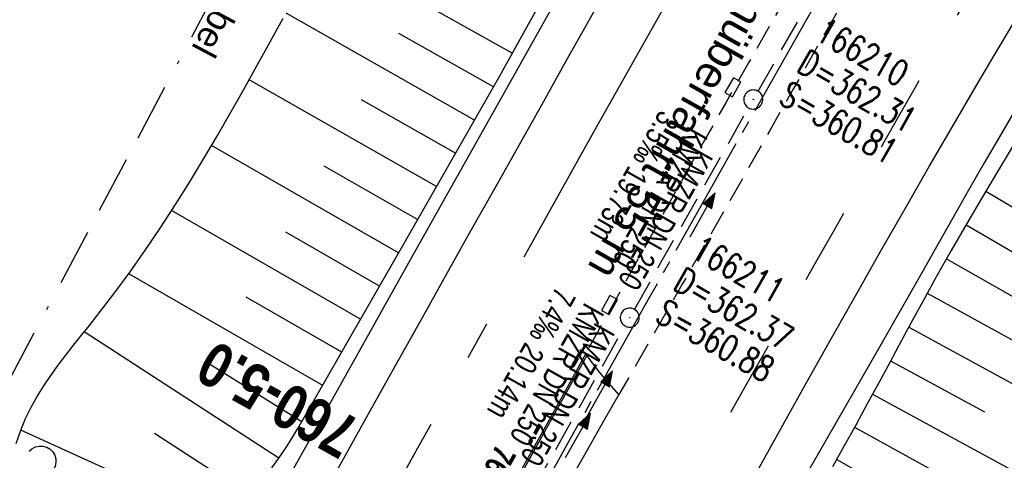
# Model space of a CAD drawing. Extents: x 509054 to 510017, y 459212 to 460305.
# Tile 14 of 63: x 509350 to 509428, y 459524 to 459559. Entities that reach past the tile are written whole.
import ezdxf
from ezdxf.enums import TextEntityAlignment as Align

# ---------------------------------------------------------------- set-up
doc = ezdxf.new("R2010")
doc.units = 0
doc.header["$LTSCALE"] = 10
doc.header["$MEASUREMENT"] = 0
for name, pattern in [('ACAD_ISO16W100', [73, 15, -6.5, 15, -6.5, 15, -7, 1, -7]), ('ACHSE', [5.5, 4, -0.5, 0.5, -0.5]), ('LT00', [0]), ('LT02', [0.4, 0.2, -0.2]), ('LT03', [0.5, 0.3, -0.2]), ('LT11', [0.3, 0.2, -0.1]), ('LT17', [0.15, 0.1, -0.05]), ('STRICHLINIE2', [0.375, 0.25, -0.125])]:
    doc.linetypes.add(name, pattern=pattern)
doc.layers.get('0').update_dxf_attribs({"linetype": 'LT00'})
for name, color, linetype in [('--EK_FBR', 1, 'LT00'), ('--EK_Halt-Pfeil', 4, 'LT00'), ('--EK_Haltung', 7, 'STRICHLINIE2'), ('--EK_Haltung-Text', 140, 'LT00'), ('--EK_Schacht-Text', 5, 'LT00'), ('--EK_STATIONSZEICHEN_NR', 19, 'LT17'), ('--EL_Halt-Pfeil', 4, 'LT00'), ('--EL_Haltung', 182, 'STRICHLINIE2'), ('--EL_Haltung-Text', 182, 'LT00'), ('-AX-093', 35, 'ACHSE'), ('-STATIONZEICHEN_NR', 19, 'LT00'), ('BAB-KABEL', 220, 'ACAD_ISO16W100'), ('BAB-KABEL_TEXT', 221, 'Continuous'), ('GEHOELZ_SYMB', 252, 'Continuous'), ('MITTELSTREIFEN-Ü_LINIE', 250, 'LT11'), ('MITTELSTREIFEN-Ü_TEXT', 11, 'LT03'), ('V110_AFBR_BAB', 250, 'LT00'), ('V110_BOESCH', 250, 'LT00'), ('V110_BOSCHUNG', 250, 'LT00'), ('V110_H_BORD', 8, 'LT00'), ('V110_KA_PRUF', 182, 'LT00'), ('V110_LD_MARK', 250, 'LT00'), ('V110_LG_MARK', 250, 'LT02'), ('V110_PARK_MS', 1, 'LT00'), ('V110_SINKK', 182, 'LT00')]:
    doc.layers.add(name, color=color, linetype=linetype)
doc.styles.add('Arial', font='ARIAL.TTF')
doc.styles.add('Beschrift', font='ARIAL.TTF')
doc.styles.add('Haltungsbeschriftung', font='ARIAL.TTF', dxfattribs={"width": 0.75})
doc.styles.add('Knoten', font='ARIALBD.TTF', dxfattribs={"width": 0.8, "height": 1.8})
doc.styles.add('schachtbeschriftung', font='romans.shx', dxfattribs={"width": 0.75, "height": 2})

# ---------------------------------------------------------------- blocks, each defined once
blk = doc.blocks.new('GEHOELZ_SYMB')
at = {"layer": 'GEHOELZ_SYMB'}
blk.add_line((0, 0), (1.4, 0), dxfattribs=at)
blk.add_lwpolyline([(-1.388, 0.017), (-1.612, 0.221), (-1.778, 0.474), (-1.876, 0.761), (-1.898, 1.063), (-1.844, 1.361), (-1.718, 1.636), (-1.526, 1.87), (-1.282, 2.05), (-1, 2.162), (-0.7, 2.2), (-0.4, 2.162), (-0.118, 2.05), (0.126, 1.87), (0.318, 1.636), (0.444, 1.361), (0.498, 1.063), (0.476, 0.761), (0.378, 0.474), (0.212, 0.221), (-0.012, 0.017)], dxfattribs=at)
blk = doc.blocks.new('SYMB0003')
at = {"color": 0, "linetype": 'ByBlock'}
for p, q in [((-0.015712, 0), (0.010166, 0.012015)), ((0, -0.021257), (-0.015712, 0)), ((0.010166, 0.012015), (0, -0.021257))]:
    blk.add_line(p, q, dxfattribs=at)
for points in [[(-0.031395, 0.499013), (-0.093691, 0.491144), (-0.154509, 0.475528), (-0.21289, 0.452414), (-0.267913, 0.422164), (-0.318712, 0.385257), (-0.364484, 0.342274), (-0.404509, 0.293893), (-0.438154, 0.240877), (-0.464888, 0.184062), (-0.484292, 0.124345), (-0.496058, 0.062667), (-0.5, 0)], [(-0.5, 0), (-0.496058, -0.062667), (-0.484292, -0.124345), (-0.464888, -0.184062), (-0.438154, -0.240877), (-0.404509, -0.293893), (-0.364485, -0.342274), (-0.318712, -0.385257), (-0.267914, -0.422164), (-0.21289, -0.452414), (-0.154509, -0.475529), (-0.093691, -0.491144), (-0.031395, -0.499014), (0.031395, -0.499014)], [(0.5, 0), (0.496057, 0.062667), (0.484292, 0.124345), (0.464888, 0.184062), (0.438153, 0.240877), (0.404509, 0.293893), (0.364484, 0.342274), (0.318712, 0.385257), (0.267913, 0.422164), (0.21289, 0.452414), (0.154509, 0.475528), (0.093691, 0.491144), (0.031395, 0.499013), (-0.031395, 0.499013)], [(0.031395, -0.499014), (0.093691, -0.491144), (0.154509, -0.475529), (0.21289, -0.452414), (0.267914, -0.422164), (0.318712, -0.385257), (0.364485, -0.342274), (0.404509, -0.293893), (0.438154, -0.240877), (0.464889, -0.184062), (0.484292, -0.124345), (0.496058, -0.062667), (0.5, 0)]]:
    blk.add_lwpolyline(points, dxfattribs=at)
blk = doc.blocks.new('SYMB0652')
at = {"color": 0, "linetype": 'ByBlock'}
blk.add_lwpolyline([(-0.15, -0.075), (0.15, -0.075), (0.15, 0.075), (-0.15, 0.075), (-0.15, -0.075)], dxfattribs=at)
blk = doc.blocks.new('SYMB0070')
at = {"color": 0, "linetype": 'ByBlock'}
for p, q in [((-0.5, 0), (0.2, 0)), ((0.5, 0), (0.2, 0.1)), ((0.2, 0.1), (0.2, 0)), ((0.468, 0), (0.21, 0.086)), ((0.21, 0.086), (0.21, -0.086)), ((0.21, -0.086), (0.468, 0)), ((0.22, -0.072), (0.437, 0)), ((0.23, -0.058), (0.405, 0)), ((0.24, -0.045), (0.374, 0)), ((0.342, 0), (0.25, 0.031)), ((0.25, 0.031), (0.25, -0.031)), ((0.25, -0.031), (0.342, 0)), ((0.26, -0.017), (0.31, 0)), ((0.27, -0.003), (0.279, 0))]:
    blk.add_line(p, q, dxfattribs=at)
for points in [[(0.2, 0), (0.2, -0.1), (0.5, 0)], [(0.437, 0), (0.22, 0.072), (0.22, -0.072)], [(0.405, 0), (0.23, 0.058), (0.23, -0.058)], [(0.374, 0), (0.24, 0.045), (0.24, -0.045)], [(0.31, 0), (0.26, 0.017), (0.26, -0.017)], [(0.279, 0), (0.27, 0.003), (0.27, -0.003)]]:
    blk.add_lwpolyline(points, dxfattribs=at)

msp = doc.modelspace()

# ---------------------------------------------------------------- linework, layer by layer
at = {"layer": '--EK_FBR'}
for points in [[(509290.812, 459365.578), (509299.419, 459384.344), (509309.451, 459405.586), (509319.518, 459426.169), (509329.101, 459444.593), (509331.688, 459449.582), (509341.723, 459468.614), (509344.272, 459473.293), (509352.927, 459489.096), (509359, 459500.228), (509365.247, 459511.561), (509367.571, 459515.684), (509370.027, 459520.185), (509373.447, 459526.267), (509381.264, 459540.261), (509388.966, 459553.967), (509398.005, 459570.088)], [(509433.202, 459559.194), (509431.705, 459556.756), (509430.224, 459554.308), (509428.759, 459551.85), (509427.534, 459549.763), (509426.321, 459547.67), (509425.116, 459545.571), (509423.917, 459543.469), (509422.722, 459541.365), (509421.527, 459539.26), (509418.117, 459533.271), (509414.693, 459527.29), (509411.256, 459521.317), (509410.625, 459520.221), (509409.997, 459519.123), (509409.379, 459518.02), (509408.919, 459517.18), (509408.464, 459516.338), (509408.011, 459515.494)], [(509397.591, 459529.493), (509396.622, 459530.598), (509396.064, 459531.263), (509395.059, 459532.573), (509394.948, 459532.659)]]:
    msp.add_lwpolyline(points, dxfattribs=at)
at = {"layer": '--EK_FBR', "color": 2}
for points in [[(509394.948, 459532.659), (509393.374, 459529.813), (509391.797, 459526.968), (509390.215, 459524.125), (509388.628, 459521.286), (509387.032, 459518.451), (509385.988, 459516.607), (509384.943, 459514.764), (509383.9, 459512.919), (509382.861, 459511.072), (509381.83, 459509.221), (509380.81, 459507.365), (509379.803, 459505.501), (509378.812, 459503.628), (509378.605, 459503.232)], [(509397.591, 459529.493), (509396.385, 459527.393), (509395.182, 459525.292), (509393.985, 459523.187)]]:
    msp.add_lwpolyline(points, dxfattribs=at)
at = {"layer": '--EK_Haltung'}
for p, q in [((509408.536, 459553.361), (509427.723, 459586.888)), ((509398.808, 459536.197), (509407.793, 459552.058)), ((509388.936, 459518.638), (509398.071, 459534.89))]:
    msp.add_line(p, q, dxfattribs=at)
at = {"layer": '--EL_Haltung'}
for p, q in [((509408.536, 459553.361), (509427.723, 459586.888)), ((509398.808, 459536.197), (509407.793, 459552.058)), ((509388.936, 459518.638), (509398.071, 459534.89))]:
    msp.add_line(p, q, dxfattribs=at)
at = {"layer": '-AX-093', "ltscale": 0.2}
msp.add_lwpolyline([(509418.473, 459569.756), (509412.219, 459558.78), (509405.99, 459547.789), (509399.787, 459536.784), (509393.61, 459525.763), (509387.46, 459514.728), (509381.337, 459503.678), (509375.243, 459492.612), (509369.177, 459481.53), (509363.14, 459470.432), (509357.134, 459459.318), (509351.158, 459448.188), (509345.213, 459437.041), (509339.3, 459425.877), (509333.419, 459414.695), (509327.572, 459403.497), (509321.758, 459392.281), (509315.979, 459381.047), (509310.234, 459369.795), (509304.526, 459358.525)], dxfattribs=at)
at = {"layer": 'BAB-KABEL', "ltscale": 0.03, "flags": 128}
msp.add_lwpolyline([(509756.483, 460164.921), (509747.182, 460153.37), (509734.689, 460137.244), (509730.907, 460132.09), (509733.129, 460114.536), (509731.409, 460108.008), (509724.523, 460095.604), (509711.28, 460076.685), (509698.025, 460055.678), (509688.568, 460043.653), (509672.718, 460022.088), (509664.467, 460011.266), (509651.04, 459989.759), (509640.382, 459973.096), (509628.843, 459955.498), (509618.698, 459940.552), (509581.789, 459885.116), (509566.288, 459862.507), (509548.446, 459837.862), (509521.661, 459802.421), (509508.018, 459785.379), (509484.638, 459767.233), (509465.746, 459752.551), (509478.238, 459736.448), (509483.937, 459724.142), (509476.568, 459711.775), (509463.243, 459689.908), (509453.703, 459672.981), (509444.321, 459655.82), (509438.096, 459644.673), (509430.158, 459631.549), (509426.037, 459631.795), (509415.741, 459631.611), (509407.454, 459627.741), (509394.402, 459620.945), (509385.21, 459598.169), (509379.328, 459586.045), (509371.381, 459571.601), (509340.84, 459514.202), (509327.412, 459490.839), (509320.978, 459490.839), (509314.627, 459476.818), (509274.625, 459384.823), (509271.134, 459376.67)], dxfattribs=at)
at = {"layer": 'MITTELSTREIFEN-Ü_LINIE', "flags": 128}
for points in [[(509421.417, 459579.253), (509419.404, 459575.764), (509417.389, 459572.277), (509415.374, 459568.79), (509413.361, 459565.302), (509411.35, 459561.812), (509409.567, 459558.708), (509407.789, 459555.602), (509406.018, 459552.492), (509404.253, 459549.378), (509402.498, 459546.259), (509400.98, 459543.544), (509399.467, 459540.825), (509397.959, 459538.104), (509396.453, 459535.382), (509394.948, 459532.659)], [(509425.123, 459577.749), (509423.111, 459574.255), (509421.106, 459570.756), (509419.106, 459567.255), (509417.111, 459563.751), (509415.12, 459560.245), (509413.227, 459556.907), (509411.335, 459553.569), (509409.441, 459550.232), (509407.546, 459546.896), (509405.065, 459542.541), (509402.578, 459538.189), (509400.086, 459533.84), (509397.591, 459529.493)]]:
    msp.add_lwpolyline(points, dxfattribs=at)
at = {"layer": 'V110_AFBR_BAB'}
for points in [[(509290.812, 459365.578), (509299.419, 459384.344), (509309.451, 459405.586), (509319.518, 459426.169), (509329.101, 459444.593), (509331.688, 459449.582), (509341.723, 459468.614), (509344.272, 459473.293), (509352.927, 459489.096), (509359, 459500.228), (509365.247, 459511.561), (509367.571, 459515.684), (509370.027, 459520.185), (509373.447, 459526.267), (509381.264, 459540.261), (509388.966, 459553.967), (509398.005, 459570.088)], [(509433.202, 459559.194), (509431.705, 459556.756), (509430.224, 459554.308), (509428.759, 459551.85), (509427.534, 459549.763), (509426.321, 459547.67), (509425.116, 459545.571), (509423.917, 459543.469), (509422.722, 459541.365), (509421.527, 459539.26), (509418.117, 459533.271), (509414.693, 459527.29), (509411.256, 459521.317), (509410.625, 459520.221), (509409.997, 459519.123), (509409.379, 459518.02), (509408.919, 459517.18), (509408.464, 459516.338), (509408.011, 459515.494)]]:
    msp.add_lwpolyline(points, dxfattribs=at)
at = {"layer": 'V110_AFBR_BAB', "color": 2}
msp.add_lwpolyline([(509394.948, 459532.659), (509393.374, 459529.813), (509391.797, 459526.968), (509390.215, 459524.125), (509388.628, 459521.286), (509387.032, 459518.451), (509385.988, 459516.607), (509384.943, 459514.764), (509383.9, 459512.919), (509382.861, 459511.072), (509381.83, 459509.221), (509380.81, 459507.365), (509379.803, 459505.501), (509378.812, 459503.628), (509378.605, 459503.232)], dxfattribs=at)
at = {"layer": 'V110_AFBR_BAB', "color": 0}
msp.add_lwpolyline([(509397.591, 459529.493), (509396.385, 459527.393), (509395.182, 459525.292), (509393.985, 459523.187)], dxfattribs=at)
at = {"layer": 'V110_BOESCH'}
for points in [[(509370.272, 459523.733), (509370.817, 459524.483), (509371.345, 459525.246), (509371.85, 459526.023), (509372.325, 459526.813), (509380.335, 459540.8), (509388.202, 459554.573), (509397.097, 459570.634)], [(509350.153, 459525.627), (509350.512, 459526.701), (509350.887, 459527.607), (509351.317, 459528.486), (509351.793, 459529.341), (509352.309, 459530.175), (509352.86, 459530.992), (509353.439, 459531.795), (509354.04, 459532.587), (509354.656, 459533.372), (509355.28, 459534.153), (509355.907, 459534.932), (509356.53, 459535.714), (509357.841, 459537.416), (509359.107, 459539.142), (509360.333, 459540.889), (509361.523, 459542.657), (509362.679, 459544.442), (509363.805, 459546.243), (509364.905, 459548.058), (509365.983, 459549.884), (509367.042, 459551.719), (509368.085, 459553.561), (509369.117, 459555.408), (509370.14, 459557.258), (509371.158, 459559.108)], [(509428.705, 459549.221), (509427.445, 459547.135), (509426.197, 459545.043), (509424.963, 459542.941), (509423.746, 459540.829), (509422.547, 459538.706), (509421.632, 459537.054), (509420.726, 459535.397), (509419.827, 459533.735), (509418.931, 459532.073), (509418.035, 459530.41), (509417.137, 459528.749), (509416.233, 459527.093), (509415.32, 459525.443), (509414.397, 459523.801)]]:
    msp.add_lwpolyline(points, dxfattribs=at)
at = {"layer": 'V110_BOSCHUNG'}
for p, q in [((509389.188, 459556.354), (509374.254, 459564.726)), ((509386.209, 459551.084), (509371.383, 459559.517)), ((509387.71, 459553.713), (509380.263, 459557.918)), ((509383.233, 459545.874), (509368.48, 459554.266)), ((509384.721, 459548.479), (509377.329, 459552.684)), ((509380.244, 459540.641), (509365.513, 459549.082)), ((509381.739, 459543.258), (509374.375, 459547.462)), ((509426.469, 459545.502), (509439.925, 459537.492)), ((509377.256, 459535.423), (509362.381, 459543.977)), ((509378.747, 459538.026), (509371.361, 459542.274)), ((509424.909, 459542.847), (509431.771, 459538.856)), ((509423.369, 459540.166), (509437.38, 459532.234)), ((509374.274, 459530.216), (509359.004, 459538.998)), ((509375.765, 459532.82), (509368.246, 459537.144)), ((509421.865, 459537.478), (509429.01, 459533.527)), ((509370.816, 459524.482), (509355.492, 459534.417)), ((509420.401, 459534.798), (509434.949, 459526.877)), ((509372.632, 459527.348), (509365.009, 459532.083)), ((509418.97, 459532.146), (509426.358, 459528.14)), ((509417.553, 459529.517), (509432.519, 459521.371)), ((509366.799, 459519.281), (509350.512, 459526.701)), ((509416.143, 459526.93), (509423.689, 459522.761)), ((509368.601, 459521.538), (509361.021, 459526.415)), ((509414.73, 459524.39), (509429.86, 459515.816))]:
    msp.add_line(p, q, dxfattribs=at)
at = {"layer": 'V110_H_BORD'}
msp.add_line((509395.059, 459532.573), (509378.946, 459503.576), dxfattribs=at)
at = {"layer": 'V110_LD_MARK'}
for points in [[(509550.821, 459810.77), (509543.468, 459798.929), (509531.45, 459779.48), (509518.796, 459758.924), (509506.494, 459738.795), (509493.881, 459718.091), (509482.314, 459698.957), (509470.356, 459679.095), (509458.309, 459658.794), (509445.898, 459637.762), (509434.193, 459617.74), (509422.562, 459597.619), (509414.456, 459583.45), (509410.096, 459576.19), (509406.875, 459570.155), (509404.587, 459566.106), (509395.596, 459550.133), (509390.104, 459540.307)], [(509397.022, 459562.156), (509395.22, 459558.936), (509393.419, 459555.717), (509391.616, 459552.498), (509389.7, 459549.084), (509387.782, 459545.672), (509385.865, 459542.26), (509383.949, 459538.846), (509381.961, 459535.295), (509379.976, 459531.742), (509377.994, 459528.188), (509376.014, 459524.633), (509374.022, 459521.053)], [(509374.561, 459461.865), (509379.352, 459470.665), (509384.158, 459479.456), (509388.978, 459488.24), (509393.81, 459497.016), (509398.656, 459505.785), (509403.514, 459514.548), (509408.384, 459523.304), (509410.359, 459526.846), (509412.337, 459530.386), (509414.321, 459533.923), (509416.313, 459537.455), (509418.315, 459540.982), (509420.163, 459544.214), (509422.021, 459547.44), (509423.891, 459550.66), (509425.774, 459553.872), (509427.211, 459556.302), (509428.657, 459558.727)]]:
    msp.add_lwpolyline(points, dxfattribs=at)
at = {"layer": 'V110_LG_MARK', "ltscale": 3, "flags": 128}
for points in [[(509433.163, 459574.976), (509432.666, 459574.066), (509432.168, 459573.158), (509431.104, 459571.245), (509430.027, 459569.34), (509428.938, 459567.44), (509427.841, 459565.546), (509426.737, 459563.655), (509425.631, 459561.766), (509424.523, 459559.878), (509423.417, 459557.988), (509422.316, 459556.096), (509421.009, 459553.833), (509419.711, 459551.566), (509418.418, 459549.295), (509417.128, 459547.023), (509415.84, 459544.749), (509414.552, 459542.476), (509412.944, 459539.646), (509411.334, 459536.817), (509409.724, 459533.988), (509408.116, 459531.158), (509406.511, 459528.326), (509404.912, 459525.491), (509403.466, 459522.913), (509402.025, 459520.331), (509400.587, 459517.748), (509399.152, 459515.163), (509397.719, 459512.578), (509395.294, 459508.203), (509392.871, 459503.827), (509390.451, 459499.45), (509388.149, 459495.277), (509385.853, 459491.102), (509383.563, 459486.923), (509381.706, 459483.523), (509379.852, 459480.12), (509378.001, 459476.717), (509375.101, 459471.383), (509372.204, 459466.049), (509369.309, 459460.713), (509366.417, 459455.375), (509363.863, 459450.653), (509361.313, 459445.93), (509358.768, 459441.203), (509356.229, 459436.474), (509353.696, 459431.741), (509351.185, 459427.031), (509348.68, 459422.318), (509346.18, 459417.601), (509343.685, 459412.883), (509341.596, 459408.928), (509339.511, 459404.971), (509337.43, 459401.011), (509335.354, 459397.049), (509333.285, 459393.084), (509330.664, 459388.037), (509328.054, 459382.985), (509325.455, 459377.927), (509322.865, 459372.864), (509320.312, 459367.852), (509317.767, 459362.836), (509315.229, 459357.816), (509312.874, 459353.143)], [(509295.405, 459362.989), (509297.209, 459366.546), (509299.8, 459371.632), (509302.4, 459376.713), (509305.007, 459381.79), (509307.55, 459386.728), (509310.099, 459391.663), (509312.652, 459396.596), (509315.208, 459401.527), (509317.337, 459405.63), (509319.469, 459409.731), (509321.604, 459413.83), (509323.743, 459417.928), (509325.887, 459422.023), (509328.293, 459426.603), (509330.704, 459431.18), (509333.119, 459435.755), (509335.537, 459440.329), (509337.032, 459443.156), (509338.53, 459445.982), (509343.578, 459455.444), (509348.668, 459464.884), (509350.533, 459468.318), (509352.402, 459471.75), (509354.275, 459475.18), (509356.15, 459478.609), (509358.026, 459482.038), (509359.902, 459485.466), (509361.66, 459488.681), (509363.418, 459491.895), (509365.176, 459495.11), (509366.937, 459498.323), (509368.87, 459501.844), (509370.804, 459505.365), (509372.738, 459508.886), (509374.216, 459511.58), (509375.693, 459514.275), (509377.172, 459516.969), (509378.652, 459519.662), (509380.135, 459522.353), (509381.894, 459525.533), (509383.657, 459528.71), (509385.423, 459531.886), (509387.191, 459535.061)]]:
    msp.add_lwpolyline(points, dxfattribs=at)
at = {"layer": 'V110_PARK_MS'}
msp.add_lwpolyline([(509397.591, 459529.493), (509396.622, 459530.598), (509396.064, 459531.263), (509395.059, 459532.573), (509394.948, 459532.659)], dxfattribs=at)

# ---------------------------------------------------------------- block references
at = {"layer": '--EK_Halt-Pfeil', "yscale": 4, "zscale": 4}
for p, xscale, rotation in [((509404.171, 459543.634), 3.999999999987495, 60.46774000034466), ((509394.375, 459526.274), 3.999999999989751, 60.66484000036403)]:
    msp.add_blockref('SYMB0070', p, dxfattribs=dict(at, xscale=xscale, rotation=rotation))
at = {"layer": '--EL_Halt-Pfeil', "yscale": 4, "zscale": 4}
for p, xscale, rotation in [((509404.171, 459543.634), 3.999999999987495, 60.46774000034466), ((509396.116, 459529.603), 3.999999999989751, 60.66484000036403)]:
    msp.add_blockref('SYMB0070', p, dxfattribs=dict(at, xscale=xscale, rotation=rotation))
at = {"layer": 'GEHOELZ_SYMB', "rotation": 264.7377000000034}
msp.add_blockref('GEHOELZ_SYMB', (509351.02, 459523.643), dxfattribs=at)
at = {"layer": 'V110_KA_PRUF', "xscale": 1.499999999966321, "yscale": 1.5, "zscale": 1.5, "rotation": 240.5925000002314}
for p in [(509408.163, 459552.71), (509398.438, 459535.544)]:
    msp.add_blockref('SYMB0003', p, dxfattribs=at)
at = {"layer": 'V110_SINKK', "yscale": 4.5, "zscale": 4.5}
for p, xscale, rotation in [((509406.564, 459553.675), 4.499999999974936, 240.4676138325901), ((509396.849, 459536.543), 4.499999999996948, 241.0695573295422)]:
    msp.add_blockref('SYMB0652', p, dxfattribs=dict(at, xscale=xscale, rotation=rotation))

# ---------------------------------------------------------------- texts
at = {"layer": '--EK_Haltung-Text', "style": 'Haltungsbeschriftung', "width": 0.75}
for s, rotation, p in [('3.5‰ 19.73m', -119.53227, (509400.85, 459551.964)), ('KMZR DN 250', -119.53227, (509403.077, 459550.702)), ('7.4‰ 20.14m', -119.33516, (509392.691, 459538.072)), ('KMZR DN 250', -119.33516, (509394.923, 459536.818))]:
    msp.add_text(s, height=1.8, rotation=rotation, dxfattribs=at).set_placement(p)
at = {"layer": '--EK_Schacht-Text', "style": 'schachtbeschriftung', "width": 0.75}
for s, rotation, p in [('166210', -29.78263, (509412.916, 459557.491)), ('D=362.31', -29.78263, (509411.485, 459554.991)), ('S=360.81', -29.78263, (509410.055, 459552.492)), ('166211', -29.53228, (509403.169, 459540.346)), ('D=362.37', -29.53228, (509401.75, 459537.84)), ('S=360.88', -29.53228, (509400.33, 459535.334))]:
    msp.add_text(s, height=2, rotation=rotation, dxfattribs=at).set_placement(p)
at = {"layer": '--EK_STATIONSZEICHEN_NR', "style": 'Knoten', "width": 0.8}
msp.add_text('760-5.0', height=3.5, rotation=150.86809, dxfattribs=at).set_placement((509376.491, 459525.859), align=Align.MIDDLE_LEFT)
at = {"layer": '--EL_Haltung-Text', "style": 'Haltungsbeschriftung', "width": 0.75}
for rotation, p in [(-119.53227, (509403.495, 459549.084)), (-119.33516, (509395.765, 459535.255))]:
    msp.add_text('KMZR DN 250', height=1.8, rotation=rotation, dxfattribs=at).set_placement(p)
at = {"layer": '-STATIONZEICHEN_NR', "style": 'Knoten', "width": 0.8}
msp.add_text('760-5.0', height=1.8, rotation=240.86809, dxfattribs=at).set_placement((509387.898, 459521.796), align=Align.TOP_CENTER)
at = {"layer": 'BAB-KABEL_TEXT', "insert": (509367.081, 459562.793), "char_height": 2, "attachment_point": 8, "rotation": 241.98326, "style": 'Beschrift'}
msp.add_mtext('BAB-Kabel', dxfattribs=at)
at = {"layer": 'MITTELSTREIFEN-Ü_TEXT', "insert": (509418.108, 459575.316), "char_height": 2.5, "attachment_point": 1, "rotation": 240.5925, "style": 'Arial'}
msp.add_mtext('Mittelstreifenüberfahrt 55 m', dxfattribs=at)

doc.saveas('drawing.dxf')
